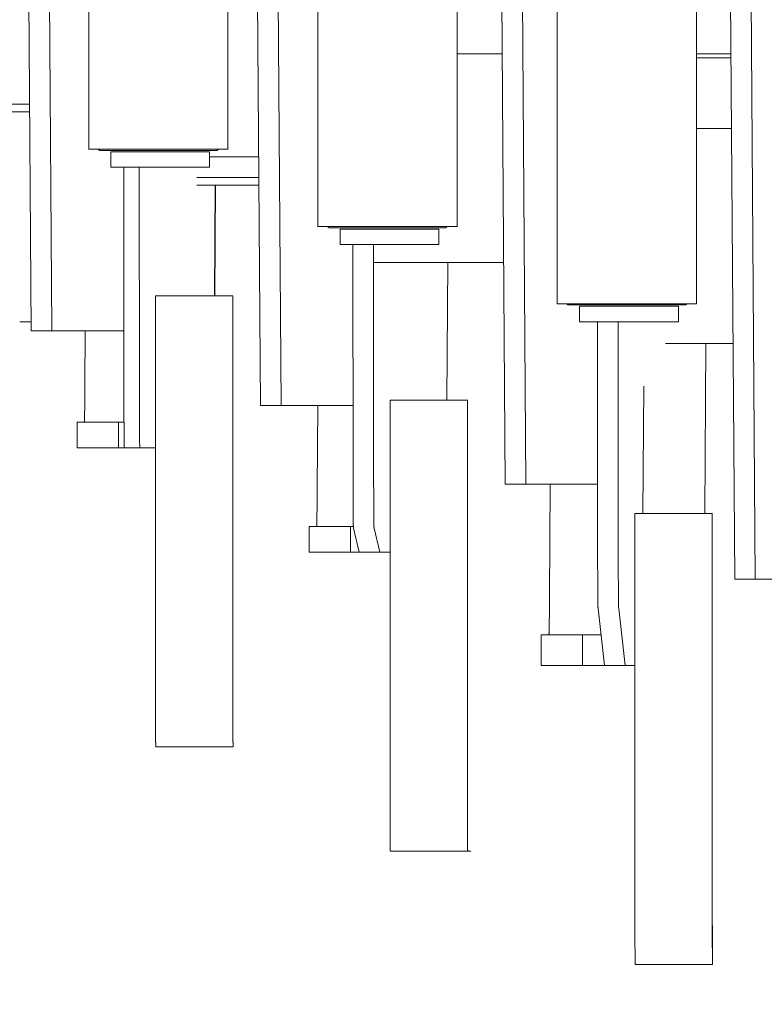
# Model space of a CAD drawing. Extents: x 0 to 59450, y 0 to 42050.
# Tile 98 of 256: x 24874 to 25162, y 7063 to 7445. Entities that reach past the tile are written whole.
import ezdxf

# ---------------------------------------------------------------- set-up
doc = ezdxf.new("R2010")
doc.units = 0
doc.header["$LTSCALE"] = 20
doc.header["$MEASUREMENT"] = 0
doc.layers.get('0').update_dxf_attribs({"linetype": 'CONTINUOUS'})
doc.layers.get('Defpoints').update_dxf_attribs({"linetype": 'CONTINUOUS'})
doc.dimstyles.new('DXF001', dxfattribs={"dimtxt": 3.1, "dimasz": 2, "dimexe": 2, "dimexo": 0.8, "dimgap": 0.09, "dimtad": 1, "dimdsep": 46, "dimtxsty": 'STANDARD', "dimcen": 0.09, "dimazin": 2, "dimtfac": 0.645161, "dimtdec": 4, "dimtmove": 0, "dimatfit": 3, "dimfxl": 1, "dimtvp": 0.66129, "dimtolj": 1, "dimtzin": 0, "dimarcsym": 0})

# ---------------------------------------------------------------- blocks, each defined once
blk = doc.blocks.new('_OPEN')
at = {"color": 0, "linetype": 'ByBlock', "lineweight": -2}
for p, q in [((-1, 0.166667), (0, 0)), ((0, 0), (-1, -0.166667)), ((0, 0), (-1, 0))]:
    blk.add_line(p, q, dxfattribs=at)
blk = doc.blocks.new('*D30')
at = {"color": 0, "linetype": 'Continuous', "lineweight": -2}
for p, q in [((29198.94, 9314.54), (23516.2, 9314.54)), ((23518.2, 9312.54), (23518.2, 6317.04)), ((29202.69, 6315.04), (23516.2, 6315.04))]:
    blk.add_line(p, q, dxfattribs=at)
at = {"layer": 'Defpoints', "color": 0, "linetype": 'Continuous'}
for p in [(29199.74, 9314.54), (23518.2, 6315.04), (29203.49, 6315.04)]:
    blk.add_point(p, dxfattribs=at)
at = {"color": 0, "linetype": 'Continuous', "lineweight": -2, "xscale": 2, "yscale": 2, "zscale": 2}
for p, rotation in [((23518.2, 9314.54), 90), ((23518.2, 6315.04), 270)]:
    blk.add_blockref('_OPEN', p, dxfattribs=dict(at, rotation=rotation))
at = {"color": 0, "linetype": 'Continuous', "lineweight": 13, "insert": (23468.11, 7988.69), "char_height": 100, "attachment_point": 5, "rotation": 90}
blk.add_mtext('\\A1;\\A1;3000', dxfattribs=at)

msp = doc.modelspace()

# ---------------------------------------------------------------- linework, layer by layer
at = {"color": 3, "linetype": 'Continuous', "lineweight": 13}
for p, q in [((24989.289, 8084.874), (24989.289, 7364.674)), ((25043.289, 7364.674), (25043.289, 8084.874)), ((25082.182, 8084.874), (25082.182, 7334.674)), ((25136.182, 7334.674), (25136.182, 8084.874)), ((24900.396, 8014.874), (24900.396, 7394.674)), ((24954.396, 7394.674), (24954.396, 8014.874)), ((24878.037, 7324.274), (24876.882, 7489.774)), ((24884.882, 7489.774), (24886.037, 7324.274)), ((24967, 7295.274), (24965.712, 7479.774)), ((24973.712, 7479.774), (24975, 7295.274)), ((25061.963, 7264.774), (25060.532, 7469.774)), ((25068.532, 7469.774), (25069.963, 7264.774)), ((25150.996, 7227.774), (25149.306, 7469.774)), ((25157.306, 7469.774), (25158.996, 7227.774)), ((25043.289, 7431.774), (25060.797, 7431.774)), ((25136.182, 7431.774), (25149.572, 7431.774)), ((25149.583, 7430.274), (25136.18, 7430.274)), ((24877.422, 7412.274), (24832.551, 7412.274)), ((24877.442, 7409.274), (24832.646, 7409.274)), ((25136.182, 7402.783), (25149.774, 7402.783)), ((24900.396, 7394.774), (24954.396, 7394.774)), ((24900.396, 7394.774), (24954.396, 7394.774)), ((24904.395, 7394.772), (24904.279, 7394.627)), ((24949.896, 7394.274), (24904.896, 7394.274)), ((24908.991, 7393.774), (24913.956, 7393.774)), ((24908.991, 7393.774), (24908.991, 7387.774)), ((24913.956, 7393.774), (24939.956, 7393.774)), ((24939.956, 7393.774), (24944.99, 7393.774)), ((24947.245, 7393.774), (24944.99, 7393.774)), ((24947.245, 7387.774), (24947.245, 7393.774)), ((24950.761, 7394.774), (24950.744, 7394.745)), ((24947.245, 7391.774), (24966.328, 7391.774)), ((24913.956, 7387.774), (24908.991, 7387.774)), ((24913.956, 7387.774), (24919.956, 7387.774)), ((24913.956, 7387.774), (24914.048, 7300.039)), ((24939.956, 7387.774), (24919.956, 7387.774)), ((24920.048, 7300.039), (24919.956, 7387.774)), ((24944.99, 7387.774), (24939.956, 7387.774)), ((24944.99, 7387.774), (24947.245, 7387.774)), ((24966.383, 7383.774), (24942.394, 7383.774)), ((24966.404, 7380.774), (24942.394, 7380.774)), ((24949.462, 7380.774), (24949.162, 7337.774)), ((24949.261, 7337.774), (24949.561, 7380.774)), ((24989.289, 7364.774), (25043.289, 7364.774)), ((24989.289, 7364.774), (25043.289, 7364.774)), ((24993.289, 7364.773), (24993.172, 7364.628)), ((25038.789, 7364.274), (24993.789, 7364.274)), ((24997.884, 7363.774), (25002.849, 7363.774)), ((24997.884, 7363.774), (24997.884, 7357.774)), ((25002.849, 7363.774), (25028.849, 7363.774)), ((25028.849, 7363.774), (25033.883, 7363.774)), ((25033.883, 7363.774), (25036.229, 7363.774)), ((25036.229, 7357.774), (25036.229, 7363.774)), ((25039.287, 7364.773), (25039.281, 7364.741)), ((25002.849, 7357.774), (24997.884, 7357.774)), ((25002.849, 7357.774), (25002.925, 7269.581)), ((25028.849, 7357.774), (25002.849, 7357.774)), ((25010.925, 7269.581), (25010.849, 7357.774)), ((25033.883, 7357.774), (25028.849, 7357.774)), ((25036.229, 7357.774), (25033.883, 7357.774)), ((25061.363, 7350.774), (25011.151, 7350.774)), ((25039.65, 7350.774), (25039.277, 7297.274)), ((25039.376, 7297.274), (25039.749, 7350.774)), ((24956.282, 7337.774), (24926.282, 7337.774)), ((24926.282, 7337.774), (24926.282, 7182.774)), ((24956.282, 7182.774), (24956.282, 7337.774)), ((24956.317, 7337.774), (24956.282, 7337.774)), ((24956.317, 7182.774), (24956.317, 7337.774)), ((25082.182, 7334.774), (25136.182, 7334.774)), ((25082.182, 7334.774), (25136.182, 7334.774)), ((25086.182, 7334.775), (25086.062, 7334.632)), ((25131.682, 7334.274), (25086.682, 7334.274)), ((25090.777, 7333.774), (25090.777, 7327.774)), ((25090.777, 7333.774), (25095.742, 7333.774)), ((25095.742, 7333.774), (25121.742, 7333.774)), ((25121.742, 7333.774), (25126.776, 7333.774)), ((25126.776, 7333.774), (25129.192, 7333.774)), ((25129.192, 7327.774), (25129.192, 7333.774)), ((25132.547, 7334.774), (25132.53, 7334.745)), ((24878.013, 7327.774), (24873.623, 7327.774)), ((24878.037, 7324.274), (24886.037, 7324.274)), ((24886.037, 7324.274), (24914.023, 7324.274)), ((24898.923, 7303.418), (24899.069, 7324.274)), ((25095.742, 7327.774), (25090.777, 7327.774)), ((25121.742, 7327.774), (25095.742, 7327.774)), ((25097.819, 7238.396), (25097.742, 7327.774)), ((25105.742, 7327.774), (25105.819, 7238.396)), ((25126.776, 7327.774), (25121.742, 7327.774)), ((25129.192, 7327.774), (25126.776, 7327.774)), ((25150.357, 7319.274), (25124.181, 7319.274)), ((25139.843, 7319.274), (25139.382, 7253.274)), ((24898.897, 7299.97), (24898.909, 7301.446)), ((24898.909, 7301.446), (24898.924, 7303.417)), ((25115.383, 7253.274), (25115.728, 7302.775)), ((24898.867, 7296.89), (24898.875, 7297.65)), ((24898.875, 7297.65), (24898.882, 7298.38)), ((24898.882, 7298.38), (24898.889, 7299.053)), ((24898.889, 7299.053), (24898.897, 7299.97)), ((24914.049, 7300.04), (24914.05, 7298.964)), ((24914.05, 7298.964), (24914.052, 7297.883)), ((24914.052, 7297.883), (24914.054, 7296.797)), ((24920.053, 7297.534), (24920.049, 7300.04)), ((24920.056, 7295.621), (24920.053, 7297.534)), ((24898.827, 7293.659), (24898.835, 7294.245)), ((24898.835, 7294.245), (24898.844, 7294.865)), ((24898.844, 7294.865), (24898.852, 7295.51)), ((24898.852, 7295.51), (24898.859, 7296.179)), ((24898.859, 7296.179), (24898.867, 7296.89)), ((24914.054, 7296.797), (24914.056, 7295.71)), ((24914.056, 7295.71), (24914.059, 7294.626)), ((24914.059, 7294.626), (24914.062, 7293.55)), ((24920.059, 7294.378), (24920.056, 7295.621)), ((24920.062, 7293.417), (24920.059, 7294.378)), ((24967, 7295.274), (24975, 7295.274)), ((24975, 7295.274), (25002.903, 7295.274)), ((24989.038, 7262.918), (24989.264, 7295.274)), ((25047.279, 7297.274), (25017.28, 7297.274)), ((25017.28, 7297.274), (25017.28, 7142.274)), ((25047.279, 7142.274), (25047.279, 7297.274)), ((25047.314, 7297.274), (25047.279, 7297.274)), ((25047.314, 7142.274), (25047.314, 7297.274)), ((24914.062, 7293.55), (24914.066, 7292.484)), ((24914.066, 7292.484), (24914.069, 7291.433)), ((24914.069, 7291.433), (24914.074, 7290.401)), ((24914.074, 7290.401), (24914.078, 7289.393)), ((24920.066, 7292.365), (24920.062, 7293.417)), ((24920.07, 7291.261), (24920.066, 7292.365)), ((24920.075, 7290.203), (24920.07, 7291.261)), ((24920.079, 7289.188), (24920.075, 7290.203)), ((24895.957, 7278.774), (24895.957, 7288.774)), ((24895.957, 7288.774), (24911.984, 7288.774)), ((24898.675, 7288.775), (24898.684, 7288.791)), ((24911.984, 7288.774), (24911.984, 7278.774)), ((24914.085, 7288.774), (24911.984, 7288.774)), ((24914.078, 7289.393), (24914.083, 7288.413)), ((24914.083, 7288.413), (24914.089, 7287.464)), ((24914.089, 7287.464), (24914.094, 7286.551)), ((24914.094, 7286.551), (24914.1, 7285.677)), ((24920.085, 7288.197), (24920.079, 7289.188)), ((24920.09, 7287.234), (24920.085, 7288.197)), ((24920.096, 7286.312), (24920.09, 7287.234)), ((24920.102, 7285.432), (24920.096, 7286.312)), ((24914.1, 7285.677), (24914.107, 7284.847)), ((24914.107, 7284.847), (24914.113, 7284.061)), ((24914.113, 7284.061), (24914.12, 7283.326)), ((24914.12, 7283.326), (24914.127, 7282.64)), ((24914.127, 7282.64), (24914.134, 7282.009)), ((24920.109, 7284.598), (24920.102, 7285.432)), ((24920.116, 7283.812), (24920.109, 7284.598)), ((24911.984, 7278.774), (24895.957, 7278.774)), ((24911.984, 7278.774), (24914.219, 7278.774)), ((24914.221, 7278.764), (24920.221, 7278.764)), ((24920.218, 7278.767), (24920.21, 7278.813)), ((24920.226, 7278.773), (24920.218, 7278.767)), ((24923.119, 7278.774), (24920.226, 7278.774)), ((24923.119, 7278.774), (24926.283, 7278.774)), ((25002.924, 7269.58), (25002.925, 7268.496)), ((25002.925, 7268.496), (25002.926, 7267.406)), ((25002.926, 7267.406), (25002.928, 7266.309)), ((25010.928, 7267.103), (25010.924, 7269.58)), ((25010.931, 7265.211), (25010.928, 7267.103)), ((25002.928, 7266.309), (25002.93, 7265.211)), ((25002.93, 7265.211), (25002.933, 7264.114)), ((25002.933, 7264.114), (25002.936, 7263.024)), ((25010.934, 7263.979), (25010.931, 7265.211)), ((25010.937, 7263.024), (25010.934, 7263.979)), ((25061.963, 7264.774), (25069.963, 7264.774)), ((25069.963, 7264.774), (25097.796, 7264.774)), ((25079.464, 7264.774), (25079.158, 7220.918)), ((24989.003, 7258.553), (24989.01, 7259.469)), ((24989.01, 7259.469), (24989.022, 7260.945)), ((24989.022, 7260.945), (24989.037, 7262.917)), ((25002.936, 7263.024), (25002.94, 7261.943)), ((25002.94, 7261.943), (25002.943, 7260.877)), ((25002.943, 7260.877), (25002.948, 7259.829)), ((25002.948, 7259.829), (25002.952, 7258.803)), ((25010.94, 7261.978), (25010.937, 7263.024)), ((25010.944, 7260.877), (25010.94, 7261.978)), ((25010.948, 7259.82), (25010.944, 7260.877)), ((25010.953, 7258.803), (25010.948, 7259.82)), ((24988.966, 7255.01), (24988.973, 7255.679)), ((24988.973, 7255.679), (24988.981, 7256.39)), ((24988.981, 7256.39), (24988.989, 7257.15)), ((24988.989, 7257.15), (24988.996, 7257.879)), ((24988.996, 7257.879), (24989.003, 7258.553)), ((25002.952, 7258.803), (25002.957, 7257.804)), ((25002.957, 7257.804), (25002.963, 7256.836)), ((25002.963, 7256.836), (25002.968, 7255.903)), ((25002.968, 7255.903), (25002.974, 7255.007)), ((25010.958, 7257.807), (25010.953, 7258.803)), ((25010.963, 7256.836), (25010.958, 7257.807)), ((25010.969, 7255.902), (25010.963, 7256.836)), ((25010.975, 7255.007), (25010.969, 7255.902)), ((24988.941, 7253.158), (24988.95, 7253.745)), ((24988.95, 7253.745), (24988.958, 7254.364)), ((24988.958, 7254.364), (24988.966, 7255.01)), ((25002.974, 7255.007), (25002.981, 7254.154)), ((25002.981, 7254.154), (25002.987, 7253.345)), ((25002.987, 7253.345), (25002.994, 7252.586)), ((25002.994, 7252.586), (25003.001, 7251.875)), ((25003.001, 7251.875), (25003.008, 7251.218)), ((25010.981, 7254.154), (25010.975, 7255.007)), ((25010.988, 7253.345), (25010.981, 7254.154)), ((25010.994, 7252.586), (25010.988, 7253.345)), ((25142.277, 7253.274), (25112.278, 7253.274)), ((25112.278, 7253.274), (25112.278, 7098.274)), ((25142.277, 7098.274), (25142.277, 7253.274)), ((25142.312, 7253.274), (25142.277, 7253.274)), ((25142.312, 7098.274), (25142.312, 7253.274)), ((24985.955, 7238.274), (24985.955, 7248.274)), ((24985.955, 7248.274), (25001.981, 7248.274)), ((24988.792, 7248.274), (24988.801, 7248.29)), ((25001.981, 7248.274), (25001.981, 7238.274)), ((25003.072, 7248.274), (25001.981, 7248.274)), ((25003.093, 7247.651), (25005.349, 7238.274)), ((25011.095, 7247.65), (25011.087, 7247.705)), ((25013.348, 7238.274), (25011.093, 7247.651)), ((25001.981, 7238.274), (24985.955, 7238.274)), ((25001.981, 7238.274), (25005.347, 7238.274)), ((25013.348, 7238.274), (25005.349, 7238.274)), ((25014.116, 7238.274), (25013.348, 7238.274)), ((25014.118, 7238.274), (25017.279, 7238.274)), ((25097.822, 7235.968), (25097.819, 7238.396)), ((25105.82, 7238.396), (25105.821, 7237.333)), ((25105.821, 7237.333), (25105.822, 7236.264)), ((25097.825, 7234.113), (25097.822, 7235.968)), ((25097.828, 7232.906), (25097.825, 7234.113)), ((25097.831, 7231.97), (25097.828, 7232.906)), ((25105.822, 7236.264), (25105.824, 7235.189)), ((25105.824, 7235.189), (25105.826, 7234.113)), ((25105.826, 7234.113), (25105.828, 7233.038)), ((25105.828, 7233.038), (25105.831, 7231.97)), ((25097.834, 7230.944), (25097.831, 7231.97)), ((25097.838, 7229.865), (25097.834, 7230.944)), ((25097.842, 7228.828), (25097.838, 7229.865)), ((25097.846, 7227.829), (25097.842, 7228.828)), ((25105.831, 7231.97), (25105.834, 7230.911)), ((25105.834, 7230.911), (25105.838, 7229.865)), ((25105.838, 7229.865), (25105.842, 7228.836)), ((25105.842, 7228.836), (25105.846, 7227.829)), ((25097.851, 7226.849), (25097.846, 7227.829)), ((25097.856, 7225.892), (25097.851, 7226.849)), ((25097.861, 7224.971), (25097.856, 7225.892)), ((25097.867, 7224.086), (25097.861, 7224.971)), ((25105.846, 7227.829), (25105.851, 7226.846)), ((25105.851, 7226.846), (25105.855, 7225.892)), ((25105.855, 7225.892), (25105.861, 7224.972)), ((25105.861, 7224.972), (25105.866, 7224.086)), ((25150.996, 7227.774), (25158.996, 7227.774)), ((25158.996, 7227.774), (25186.758, 7227.774)), ((25097.873, 7223.24), (25097.867, 7224.086)), ((25097.879, 7222.436), (25097.873, 7223.24)), ((25097.886, 7221.677), (25097.879, 7222.436)), ((25097.892, 7220.965), (25097.886, 7221.677)), ((25105.866, 7224.086), (25105.872, 7223.24)), ((25105.872, 7223.24), (25105.878, 7222.436)), ((25105.878, 7222.436), (25105.885, 7221.677)), ((25105.885, 7221.677), (25105.891, 7220.965)), ((25079.13, 7217.471), (25079.123, 7216.664)), ((25079.137, 7218.301), (25079.13, 7217.471)), ((25079.144, 7219.153), (25079.137, 7218.301)), ((25079.15, 7220.026), (25079.144, 7219.153)), ((25079.157, 7220.919), (25079.15, 7220.026)), ((25105.891, 7220.965), (25105.898, 7220.303)), ((25105.898, 7220.303), (25105.905, 7219.692)), ((25105.905, 7219.692), (25105.912, 7219.134)), ((25105.935, 7217.778), (25105.941, 7217.449)), ((25079.093, 7213.687), (25079.085, 7213.01)), ((25079.101, 7214.391), (25079.093, 7213.687)), ((25079.108, 7215.123), (25079.101, 7214.391)), ((25079.116, 7215.88), (25079.108, 7215.123)), ((25079.123, 7216.664), (25079.116, 7215.88)), ((25097.982, 7216.491), (25097.975, 7216.58)), ((25100.486, 7194.274), (25097.981, 7216.489)), ((25105.981, 7216.489), (25108.486, 7194.274)), ((25079.053, 7210.603), (25079.044, 7210.08)), ((25079.061, 7211.159), (25079.053, 7210.603)), ((25079.069, 7211.746), (25079.061, 7211.159)), ((25079.077, 7212.363), (25079.069, 7211.746)), ((25079.085, 7213.01), (25079.077, 7212.363)), ((25075.953, 7206.274), (25091.979, 7206.274)), ((25075.953, 7194.274), (25075.953, 7206.274)), ((25091.979, 7206.274), (25091.979, 7194.274)), ((25099.134, 7206.274), (25091.979, 7206.274)), ((25091.979, 7194.274), (25075.953, 7194.274)), ((25091.979, 7194.274), (25100.487, 7194.274)), ((25100.486, 7194.274), (25108.486, 7194.274)), ((25108.486, 7194.274), (25109.114, 7194.274)), ((25109.114, 7194.274), (25112.277, 7194.274)), ((24926.284, 7180.576), (24926.283, 7182.774)), ((24926.285, 7178.887), (24926.284, 7180.576)), ((24956.281, 7182.774), (24956.281, 7181.821)), ((24956.281, 7181.821), (24956.282, 7180.855)), ((24956.282, 7180.855), (24956.283, 7179.876)), ((24956.283, 7179.876), (24956.284, 7178.887)), ((24926.287, 7177.774), (24926.285, 7178.887)), ((24926.289, 7176.897), (24926.287, 7177.774)), ((24926.291, 7175.936), (24926.289, 7176.897)), ((24926.294, 7174.921), (24926.291, 7175.936)), ((24956.284, 7178.887), (24956.286, 7177.893)), ((24956.286, 7177.893), (24956.288, 7176.897)), ((24956.288, 7176.897), (24956.29, 7175.905)), ((24956.29, 7175.905), (24956.293, 7174.921)), ((24926.297, 7173.941), (24926.294, 7174.921)), ((24926.3, 7172.993), (24926.297, 7173.941)), ((24926.304, 7172.061), (24926.3, 7172.993)), ((24926.308, 7171.151), (24926.304, 7172.061)), ((24956.293, 7174.921), (24956.296, 7173.948)), ((24956.296, 7173.948), (24956.3, 7172.993)), ((24956.3, 7172.993), (24956.303, 7172.059)), ((24956.303, 7172.059), (24956.308, 7171.151)), ((24926.313, 7170.275), (24926.308, 7171.151)), ((24926.318, 7169.433), (24926.313, 7170.275)), ((24926.323, 7168.632), (24926.318, 7169.433)), ((24926.329, 7167.873), (24926.323, 7168.632)), ((24926.334, 7167.161), (24926.329, 7167.873)), ((24956.308, 7171.151), (24956.313, 7170.275)), ((24956.313, 7170.275), (24956.318, 7169.433)), ((24956.318, 7169.433), (24956.323, 7168.632)), ((24956.323, 7168.632), (24956.329, 7167.873)), ((24956.329, 7167.873), (24956.335, 7167.161)), ((24956.335, 7167.161), (24956.341, 7166.497)), ((24956.341, 7166.497), (24956.347, 7165.886)), ((24926.421, 7162.774), (24926.414, 7162.796)), ((24956.421, 7162.774), (24926.422, 7162.774)), ((25017.28, 7140.075), (25017.279, 7142.273)), ((25047.281, 7142.273), (25047.281, 7141.32)), ((25047.281, 7141.32), (25047.282, 7140.354)), ((25017.282, 7138.386), (25017.28, 7140.075)), ((25017.284, 7137.273), (25017.282, 7138.386)), ((25017.285, 7136.397), (25017.284, 7137.273)), ((25047.282, 7140.354), (25047.282, 7139.375)), ((25047.282, 7139.375), (25047.283, 7138.386)), ((25047.283, 7138.386), (25047.285, 7137.392)), ((25047.285, 7137.392), (25047.287, 7136.397)), ((25017.288, 7135.435), (25017.285, 7136.397)), ((25017.291, 7134.42), (25017.288, 7135.435)), ((25017.294, 7133.44), (25017.291, 7134.42)), ((25017.298, 7132.492), (25017.294, 7133.44)), ((25047.287, 7136.397), (25047.289, 7135.405)), ((25047.289, 7135.405), (25047.292, 7134.42)), ((25047.292, 7134.42), (25047.295, 7133.448)), ((25047.295, 7133.448), (25047.298, 7132.492)), ((25017.301, 7131.561), (25017.298, 7132.492)), ((25017.306, 7130.651), (25017.301, 7131.561)), ((25017.311, 7129.774), (25017.306, 7130.651)), ((25017.316, 7128.933), (25017.311, 7129.774)), ((25047.298, 7132.492), (25047.302, 7131.559)), ((25047.302, 7131.559), (25047.306, 7130.651)), ((25047.306, 7130.651), (25047.311, 7129.775)), ((25047.311, 7129.775), (25047.316, 7128.933)), ((25017.321, 7128.132), (25017.316, 7128.933)), ((25017.327, 7127.372), (25017.321, 7128.132)), ((25017.333, 7126.66), (25017.327, 7127.372)), ((25047.316, 7128.933), (25047.321, 7128.131)), ((25047.321, 7128.131), (25047.326, 7127.372)), ((25047.326, 7127.372), (25047.332, 7126.66)), ((25047.332, 7126.66), (25047.338, 7125.997)), ((25047.338, 7125.997), (25047.345, 7125.386)), ((25017.421, 7122.273), (25017.414, 7122.295)), ((25047.419, 7122.274), (25017.42, 7122.274)), ((25048.599, 7122.274), (25047.419, 7122.274)), ((25112.279, 7096.076), (25112.277, 7098.274)), ((25112.28, 7094.387), (25112.279, 7096.076)), ((25142.276, 7098.274), (25142.276, 7097.321)), ((25142.276, 7097.321), (25142.277, 7096.355)), ((25142.277, 7096.355), (25142.278, 7095.376)), ((25142.278, 7095.376), (25142.279, 7094.387)), ((25142.311, 7098.274), (25142.312, 7097.559)), ((25142.312, 7097.559), (25142.312, 7096.835)), ((25142.312, 7096.835), (25142.313, 7096.1)), ((25142.313, 7096.1), (25142.314, 7095.359)), ((25142.314, 7095.359), (25142.315, 7094.613)), ((25112.282, 7093.274), (25112.28, 7094.387)), ((25112.284, 7092.398), (25112.282, 7093.274)), ((25112.286, 7091.436), (25112.284, 7092.398)), ((25112.289, 7090.421), (25112.286, 7091.436)), ((25142.279, 7094.387), (25142.281, 7093.393)), ((25142.281, 7093.393), (25142.283, 7092.398)), ((25142.283, 7092.398), (25142.285, 7091.406)), ((25142.285, 7091.406), (25142.288, 7090.421)), ((25142.315, 7094.613), (25142.316, 7093.867)), ((25142.316, 7093.867), (25142.318, 7093.123)), ((25142.318, 7093.123), (25142.32, 7092.384)), ((25142.32, 7092.384), (25142.323, 7091.655)), ((25142.323, 7091.655), (25142.325, 7090.938)), ((25112.292, 7089.441), (25112.289, 7090.421)), ((25112.296, 7088.493), (25112.292, 7089.441)), ((25112.3, 7087.561), (25112.296, 7088.493)), ((25112.304, 7086.652), (25112.3, 7087.561)), ((25142.288, 7090.421), (25142.291, 7089.449)), ((25142.291, 7089.449), (25142.295, 7088.493)), ((25142.295, 7088.493), (25142.299, 7087.559)), ((25142.299, 7087.559), (25142.303, 7086.652)), ((25142.325, 7090.938), (25142.328, 7090.238)), ((25142.328, 7090.238), (25142.332, 7089.557)), ((25142.332, 7089.557), (25142.335, 7088.9)), ((25142.335, 7088.9), (25142.339, 7088.268)), ((25142.339, 7088.268), (25142.343, 7087.667)), ((25142.343, 7087.667), (25142.347, 7087.098)), ((25112.309, 7085.775), (25112.304, 7086.652)), ((25112.314, 7084.934), (25112.309, 7085.775)), ((25112.319, 7084.132), (25112.314, 7084.934)), ((25112.325, 7083.373), (25112.319, 7084.132)), ((25142.303, 7086.652), (25142.308, 7085.775)), ((25142.308, 7085.775), (25142.313, 7084.934)), ((25142.313, 7084.934), (25142.318, 7084.132)), ((25142.318, 7084.132), (25142.324, 7083.373)), ((25142.347, 7087.098), (25142.352, 7086.564)), ((25142.352, 7086.564), (25142.356, 7086.066)), ((25142.356, 7086.066), (25142.361, 7085.608)), ((25112.331, 7082.661), (25112.325, 7083.373)), ((25142.324, 7083.373), (25142.33, 7082.661)), ((25142.33, 7082.661), (25142.336, 7081.997)), ((25142.336, 7081.997), (25142.342, 7081.386)), ((25112.419, 7078.274), (25112.413, 7078.296)), ((25142.417, 7078.274), (25112.418, 7078.274))]:
    msp.add_line(p, q, dxfattribs=at)
for centre, radius, start, end in [((24906.384, 7393.152), 2.57, 144.98408, 147.38817), ((24904.38, 7394.536), 0.161, 179.52633, 189.05091), ((24904.236, 7394.519), 0.0167, 208.27341, 328.96112), ((24904.346, 7394.67), 0.186, 239.10756, 245.70646), ((24904.255, 7394.476), 0.0281, 17.34728, 60.52604), ((24903.844, 7393.976), 0.671, 47.55952, 49.27305), ((24904.353, 7394.54), 0.0897, 231.02896, 244.64038), ((24904.68, 7394.977), 0.634, 234.85476, 236.71384), ((24903.996, 7393.938), 0.611, 54.68029, 56.6122), ((24905.005, 7395.424), 1.186, 236.41503, 237.39519), ((24904.687, 7394.92), 0.59, 237.05828, 239.00369), ((24904.881, 7395.268), 0.989, 239.71653, 240.91719), ((24905.004, 7395.479), 1.232, 240.68712, 241.64243), ((24904.906, 7395.296), 1.025, 241.60686, 242.74494), ((24904.882, 7395.242), 0.966, 242.53179, 243.72858), ((24904.9, 7395.272), 1, 243.60549, 244.75086), ((24904.906, 7395.278), 1.009, 244.57662, 245.70365), ((24904.901, 7395.264), 0.994, 245.65685, 246.79083), ((24904.9, 7395.306), 1.032, 247.76134, 248.89604), ((24904.9, 7395.255), 0.985, 247.80016, 248.92669), ((24904.901, 7395.303), 1.03, 249.85404, 250.97591), ((24904.9, 7395.25), 0.98, 249.98182, 251.09816), ((24904.9, 7395.298), 1.025, 251.99999, 253.11348), ((24904.899, 7395.244), 0.974, 252.22217, 253.33096), ((24904.9, 7395.296), 1.024, 254.1427, 255.24503), ((24904.901, 7395.303), 1.03, 255.27699, 256.36688), ((24904.899, 7395.242), 0.971, 255.59671, 256.69059), ((24904.895, 7395.279), 1.006, 257.41378, 258.5203), ((24904.9, 7395.251), 0.98, 257.90842, 258.98243), ((24904.911, 7395.373), 1.102, 259.64566, 260.64818), ((24904.896, 7395.229), 0.958, 260.116, 261.20721), ((24904.876, 7395.134), 0.861, 261.59916, 262.87589), ((24904.908, 7395.328), 1.056, 262.44583, 263.42952), ((24905.073, 7396.711), 2.45, 263.28681, 263.66348), ((24904.881, 7395.173), 0.9, 264.99961, 266.34069), ((24904.877, 7395.053), 0.78, 266.10888, 268.38757), ((24904.943, 7396.29), 2.019, 267.48476, 268.62063), ((24949.813, 7396.298), 2.028, 272.3279, 274.47927), ((24949.933, 7395.063), 0.788, 272.72833, 277.0368), ((24949.924, 7395.143), 0.868, 276.9835, 279.51727), ((24949.574, 7396.68), 2.444, 281.66471, 282.3839), ((24949.875, 7395.314), 1.045, 282.30333, 284.16223), ((24949.934, 7395.138), 0.86, 283.26282, 285.67083), ((24949.896, 7395.264), 0.991, 285.78067, 287.83414), ((24949.869, 7395.361), 1.092, 287.65516, 289.53799), ((24949.889, 7395.279), 1.008, 290.02917, 292.03887), ((24949.898, 7395.239), 0.968, 292.4011, 294.46634), ((24949.89, 7395.297), 1.023, 293.54322, 295.57471), ((24949.887, 7395.29), 1.019, 295.85656, 297.87357), ((24949.889, 7395.274), 1.004, 298.2489, 300.27689), ((24949.89, 7395.29), 1.018, 299.74374, 301.7752), ((24949.888, 7395.256), 0.989, 302.95925, 304.98439), ((24949.888, 7395.306), 1.031, 303.38769, 305.40859), ((24949.887, 7395.272), 1.004, 306.56285, 308.57829), ((24949.887, 7395.267), 1.001, 308.74991, 310.76097), ((24949.885, 7395.294), 1.022, 309.86491, 311.86683), ((24949.886, 7395.292), 1.02, 311.91371, 313.9083), ((24949.883, 7395.264), 1.002, 315.14423, 317.1253), ((24949.884, 7395.291), 1.02, 315.93838, 317.91296), ((24949.884, 7395.291), 1.02, 317.89023, 319.85507), ((24949.882, 7395.265), 1.005, 321.07907, 323.02676), ((24949.872, 7395.304), 1.037, 321.66724, 323.57932), ((24949.884, 7395.268), 1.006, 324.82984, 326.75558), ((24949.91, 7395.283), 0.993, 325.18532, 327.15517), ((24995.298, 7363.145), 2.592, 145.11449, 147.50538), ((24993.274, 7364.536), 0.162, 179.53814, 189.01355), ((24993.129, 7364.519), 0.0167, 208.27422, 329.23677), ((24993.238, 7364.67), 0.186, 239.129, 245.7324), ((24993.148, 7364.476), 0.028, 17.20705, 60.5967), ((24992.741, 7363.98), 0.665, 47.53109, 49.25876), ((24993.246, 7364.54), 0.0892, 231.0127, 244.70227), ((24993.571, 7364.975), 0.631, 234.8736, 236.74111), ((24992.892, 7363.942), 0.606, 54.69623, 56.64221), ((24993.896, 7365.421), 1.182, 236.41329, 237.39693), ((24993.578, 7364.918), 0.587, 237.10196, 239.05708), ((24993.772, 7365.265), 0.984, 239.7379, 240.94388), ((24993.893, 7365.415), 1.175, 239.33102, 240.29031), ((24993.795, 7365.292), 1.02, 241.62911, 242.7725), ((24993.771, 7365.238), 0.961, 242.6049, 243.80755), ((24993.789, 7365.268), 0.995, 243.62844, 244.77951), ((24993.795, 7365.324), 1.049, 245.81056, 246.94334), ((24993.79, 7365.26), 0.988, 245.7339, 246.87383), ((24993.789, 7365.251), 0.98, 246.75551, 247.89631), ((24993.789, 7365.301), 1.026, 248.91728, 250.04997), ((24993.79, 7365.247), 0.976, 248.93572, 250.06385), ((24993.789, 7365.296), 1.022, 251.03991, 252.16258), ((24993.789, 7365.241), 0.97, 251.17716, 252.29706), ((24993.787, 7365.291), 1.017, 253.2146, 254.32985), ((24993.789, 7365.291), 1.017, 254.25172, 255.36056), ((24993.79, 7365.245), 0.973, 254.60957, 255.70597), ((24993.788, 7365.289), 1.015, 256.43973, 257.5402), ((24993.784, 7365.274), 0.999, 257.55473, 258.66795), ((24993.79, 7365.246), 0.974, 258.02741, 259.10797), ((24993.8, 7365.311), 1.039, 259.26086, 260.26953), ((24993.785, 7365.277), 1.003, 260.77288, 261.87078), ((24993.766, 7365.13), 0.855, 261.74332, 263.02789), ((24993.797, 7365.322), 1.05, 262.5996, 263.58935), ((24993.957, 7366.697), 2.434, 263.46244, 263.84145), ((24993.771, 7365.126), 0.852, 264.95074, 266.30005), ((24993.766, 7365.05), 0.776, 266.28636, 268.57894), ((24993.829, 7366.279), 2.007, 267.66733, 268.81009), ((25038.738, 7365.348), 1.076, 272.60054, 275.42932), ((25038.819, 7364.666), 0.39, 273.06674, 278.97811), ((25038.819, 7364.676), 0.4, 278.80327, 282.44711), ((25038.623, 7365.353), 1.103, 284.78448, 285.86146), ((25038.796, 7364.731), 0.458, 286.34138, 289.09845), ((25038.833, 7364.651), 0.37, 287.83006, 291.44459), ((25038.814, 7364.713), 0.435, 290.66068, 293.79274), ((25038.8, 7364.715), 0.443, 295.34504, 298.24251), ((25038.811, 7364.7), 0.425, 297.91657, 301.01633), ((25038.815, 7364.703), 0.425, 300.31489, 303.48964), ((25038.808, 7364.705), 0.431, 304.17828, 307.28976), ((25038.8, 7364.726), 0.452, 306.44495, 309.501), ((25038.794, 7364.725), 0.455, 310.22266, 313.25744), ((25038.783, 7364.729), 0.465, 313.89456, 316.8754), ((25038.768, 7364.754), 0.493, 315.9157, 318.83065), ((25038.751, 7364.762), 0.512, 319.4151, 322.24798), ((25038.73, 7364.792), 0.547, 321.1335, 323.88877), ((25038.705, 7364.782), 0.562, 326.22123, 328.88354), ((25038.676, 7364.815), 0.604, 327.63739, 330.21048), ((25038.642, 7364.828), 0.64, 330.68589, 333.15938), ((25038.604, 7364.841), 0.679, 333.63459, 336.01505), ((25038.562, 7364.879), 0.734, 334.6182, 336.8995), ((25038.515, 7364.867), 0.772, 339.10126, 341.29076), ((25038.463, 7364.907), 0.835, 339.82371, 341.91697), ((25038.407, 7364.92), 0.892, 342.25007, 344.25656), ((25038.346, 7364.932), 0.954, 344.53075, 346.44795), ((25038.276, 7364.944), 1.025, 346.71416, 348.5402), ((25086.178, 7334.532), 0.181, 176.1769, 183.8231), ((25088.64, 7332.645), 3.255, 142.39058, 144.30742), ((25086.009, 7334.527), 0.0138, 209.40413, 339.1058), ((25086.097, 7334.66), 0.157, 241.50215, 247.97494), ((25086.029, 7334.499), 0.0185, 6.32502, 59.55727), ((25085.805, 7334.23), 0.363, 45.65394, 48.24491), ((25086.098, 7334.533), 0.0583, 227.99747, 244.58463), ((25086.386, 7334.916), 0.537, 234.29036, 236.11104), ((25085.901, 7334.214), 0.317, 51.20283, 54.16007), ((25086.869, 7335.497), 1.291, 233.42688, 234.14191), ((25086.392, 7334.861), 0.496, 235.75002, 237.6859), ((25086.649, 7335.241), 0.954, 236.85261, 237.85086), ((25086.875, 7335.509), 1.303, 235.68133, 236.37085), ((25086.689, 7335.288), 1.017, 238.24465, 239.1681), ((25086.648, 7335.214), 0.931, 238.98986, 239.98967), ((25086.678, 7335.32), 1.039, 241.45856, 242.39647), ((25086.689, 7335.27), 1, 240.54264, 241.45941), ((25086.68, 7335.251), 0.979, 241.3568, 242.28602), ((25086.678, 7335.302), 1.024, 243.7068, 244.63923), ((25086.68, 7335.24), 0.968, 243.00482, 243.93058), ((25086.68, 7335.298), 1.021, 245.34273, 246.26533), ((25086.68, 7335.294), 1.017, 246.14327, 247.06367), ((25086.679, 7335.227), 0.956, 245.55163, 246.47025), ((25086.679, 7335.287), 1.011, 247.83997, 248.75492), ((25086.68, 7335.283), 1.008, 248.67018, 249.58279), ((25086.68, 7335.281), 1.006, 249.54399, 250.453), ((25086.68, 7335.279), 1.004, 250.39289, 251.29947), ((25086.68, 7335.278), 1.003, 251.25137, 252.15398), ((25086.679, 7335.212), 0.94, 250.99233, 251.8924), ((25086.679, 7335.275), 1.001, 253.02812, 253.92414), ((25086.679, 7335.274), 0.999, 253.91119, 254.80432), ((25086.679, 7335.275), 1, 254.83859, 255.72694), ((25086.679, 7335.274), 0.999, 255.70064, 256.58666), ((25086.678, 7335.274), 0.999, 256.60583, 257.48865), ((25086.68, 7335.276), 1.001, 257.44544, 258.32331), ((25086.68, 7335.284), 1.009, 258.4029, 259.27121), ((25086.679, 7335.277), 1.002, 259.24912, 260.12102), ((25086.676, 7335.262), 0.987, 260.13339, 261.01631), ((25086.681, 7335.289), 1.014, 261.00346, 261.86031), ((25086.688, 7335.287), 1.014, 261.43001, 262.22958), ((25086.677, 7335.267), 0.992, 262.72113, 263.59332), ((25086.661, 7335.12), 0.844, 263.51302, 264.53658), ((25086.685, 7335.372), 1.097, 264.53991, 265.32614), ((25086.815, 7336.606), 2.338, 264.61488, 264.91016), ((25086.665, 7335.18), 0.905, 266.36317, 267.44145), ((25086.662, 7335.025), 0.75, 267.1492, 268.9848), ((25086.708, 7336.35), 2.075, 268.36388, 269.27517), ((25131.61, 7336.29), 2.017, 272.04417, 274.20692), ((25131.724, 7335.061), 0.783, 272.45702, 276.78731), ((25131.716, 7335.141), 0.863, 276.72572, 279.27265), ((25131.375, 7336.666), 2.425, 281.42457, 282.14861), ((25131.668, 7335.31), 1.038, 282.0676, 283.93685), ((25131.725, 7335.135), 0.855, 283.05662, 285.47761), ((25131.689, 7335.26), 0.984, 285.55851, 287.62341), ((25131.661, 7335.326), 1.056, 287.98675, 289.8803), ((25131.68, 7335.275), 1.001, 289.85692, 291.87799), ((25131.69, 7335.263), 0.986, 291.59621, 293.67311), ((25131.682, 7335.264), 0.991, 294.04926, 296.0923), ((25131.679, 7335.286), 1.012, 295.72242, 297.75094), ((25131.68, 7335.27), 0.997, 298.11637, 300.15591), ((25131.681, 7335.286), 1.011, 299.62866, 301.67166), ((25131.679, 7335.28), 1.006, 301.95182, 303.98844), ((25131.68, 7335.273), 1.001, 304.18746, 306.21979), ((25131.678, 7335.268), 0.998, 306.47998, 308.50674), ((25131.679, 7335.292), 1.016, 307.63617, 309.65848), ((25131.677, 7335.29), 1.015, 309.78647, 311.79948), ((25131.677, 7335.26), 0.992, 312.97086, 314.97642), ((25131.675, 7335.289), 1.015, 313.91227, 315.90409), ((25131.677, 7335.288), 1.013, 315.87733, 317.86255), ((25131.676, 7335.259), 0.994, 319.08908, 321.06438), ((25131.674, 7335.291), 1.017, 319.73281, 321.6907), ((25131.664, 7335.271), 1.013, 322.96216, 324.88387), ((25131.676, 7335.295), 1.016, 323.39752, 325.3331), ((25131.702, 7335.251), 0.971, 326.56088, 328.54128), ((24859.893, 7291.101), 38.875, 357.77815, 358.15168), ((24840.39, 7291.813), 58.391, 358.07146, 358.35467), ((24814.805, 7292.642), 83.99, 358.28999, 358.50986), ((24783.448, 7293.543), 115.359, 358.46783, 358.64529), ((24744.545, 7294.565), 154.275, 358.60728, 358.75236), ((24698.945, 7295.651), 199.888, 358.72588, 358.84772), ((24644.803, 7296.299), 254.033, 358.94715, 359.05041), ((24583.636, 7298.105), 315.223, 358.90632, 358.99568), ((24511.657, 7299.503), 387.214, 358.97563, 359.05304), ((24430.388, 7300.129), 468.484, 359.14071, 359.20864), ((24898.642, 7288.824), 0.0534, 321.72621, 377.50397), ((24898.02, 7288.955), 0.683, 350.3088, 357.32727), ((24896.023, 7289.213), 2.694, 353.83704, 356.31465), ((24892.045, 7289.513), 6.683, 355.93752, 357.23292), ((24885.128, 7289.946), 13.614, 356.81755, 357.59462), ((24874.773, 7290.467), 23.982, 357.38973, 357.9146), ((25532.667, 7289.292), 612.576, 180.512588, 180.581183), ((25401.643, 7288.402), 481.55, 180.63339, 180.71433), ((25290.161, 7286.247), 370.05, 180.59582, 180.69225), ((25365.46, 7287.979), 451.366, 180.75783, 180.83108), ((25281.169, 7286.121), 367.057, 180.732, 180.81304), ((25165.269, 7285.01), 251.154, 180.93476, 181.04063), ((25063.894, 7283.193), 149.763, 181.04967, 181.20522), ((25036.529, 7282.689), 122.393, 181.23918, 181.4017), ((25112.65, 7284.443), 198.534, 181.37028, 181.4523), ((24958.038, 7280.743), 43.878, 181.73861, 182.05427), ((24925.129, 7279.772), 10.958, 183.14904, 184.27913), ((24920.821, 7279.457), 6.639, 184.34349, 185.97512), ((25193.313, 7285.353), 273.199, 180.75033, 180.86906), ((25115.584, 7284.048), 195.458, 180.83208, 180.98035), ((25052.116, 7282.84), 131.98, 180.92757, 181.12178), ((25004.893, 7281.819), 84.746, 181.05649, 181.31757), ((24969.442, 7280.91), 49.283, 181.20811, 181.58915), ((24945.91, 7280.179), 25.74, 181.41584, 182.01133), ((24931.258, 7279.591), 11.077, 181.63176, 182.72137), ((24923.796, 7279.177), 3.603, 181.78847, 184.21699), ((24920.697, 7278.902), 0.495, 178.83912, 190.3794), ((24670.508, 7257.664), 318.466, 358.90678, 358.99522), ((24597.794, 7258.323), 391.181, 359.08552, 359.16215), ((24515.695, 7259.698), 473.291, 359.14106, 359.2083), ((25604.087, 7258.909), 593.127, 180.610872, 180.679501), ((25481.253, 7256.559), 470.274, 180.57064, 180.65066), ((24988.758, 7248.324), 0.0538, 321.96525, 377.2856), ((24988.129, 7248.455), 0.691, 350.35015, 357.29035), ((24986.109, 7248.691), 2.723, 354.34236, 356.79306), ((24982.088, 7249.017), 6.757, 355.94533, 357.22691), ((24975.098, 7249.453), 13.761, 356.82195, 357.59083), ((24964.631, 7249.977), 24.24, 357.3929, 357.91229), ((24949.598, 7250.46), 39.281, 358.0062, 358.37585), ((24929.891, 7251.331), 59.005, 358.07305, 358.35333), ((24904.041, 7252.166), 84.869, 358.29122, 358.50883), ((24872.361, 7253.072), 116.562, 358.46883, 358.64446), ((24833.065, 7254.101), 155.871, 358.60802, 358.75161), ((24786.992, 7255.194), 201.956, 358.72653, 358.84713), ((24732.295, 7255.844), 256.656, 358.9477, 359.0499), ((25511.503, 7257.657), 508.536, 180.72547, 180.79347), ((25423.36, 7255.728), 420.375, 180.6969, 180.77136), ((25296.879, 7254.597), 293.891, 180.88284, 180.97884), ((25183.504, 7252.667), 180.499, 180.98128, 181.11978), ((25155.139, 7252.193), 152.131, 181.15005, 181.29147), ((25255.373, 7254.304), 252.387, 181.25776, 181.32818), ((25062.726, 7250.263), 59.7, 181.73596, 182.00088), ((25020.914, 7248.904), 17.865, 182.3296, 183.19475), ((25017.312, 7248.767), 14.262, 183.44833, 184.4927), ((25371.733, 7255.099), 360.745, 180.6164, 180.71229), ((25281.192, 7254.293), 270.201, 180.77998, 180.89598), ((25204.452, 7252.969), 193.45, 180.85926, 181.00492), ((25144.734, 7251.826), 133.721, 180.9639, 181.14975), ((25097.074, 7250.546), 86.045, 180.93498, 181.18673), ((25062.786, 7249.896), 51.752, 181.25304, 181.60784), ((25038.873, 7249.149), 27.827, 181.45124, 181.99849), ((25024.28, 7248.578), 13.223, 181.73049, 182.63966), ((25015.601, 7248.119), 4.532, 181.90147, 183.90008), ((25011.882, 7247.818), 0.803, 180.53883, 188.11274), ((25622.588, 7226.185), 524.722, 180.56995, 180.64221), ((25508.275, 7225.364), 410.408, 180.70653, 180.79195), ((25412.391, 7223.356), 314.505, 180.6675, 180.76921), ((25329.607, 7222.085), 231.712, 180.72983, 180.85499), ((25263.776, 7221.343), 165.877, 180.93791, 181.09378), ((25209.705, 7220.222), 111.795, 181.04838, 181.25258), ((25169.364, 7219.062), 71.439, 181.0297, 181.30524), ((25139.864, 7218.44), 41.933, 181.3741, 181.77226), ((25448.873, 7224.292), 343, 180.86159, 180.9463), ((25322.666, 7221.736), 216.768, 180.8217, 180.94192), ((25294.792, 7221.803), 188.9, 181.10115, 181.2209), ((25186.623, 7219.672), 80.713, 181.57861, 181.79561), ((25120.601, 7217.786), 22.658, 181.6269, 182.22832), ((25107.71, 7217.174), 9.754, 181.58108, 182.6857), ((25100.892, 7216.818), 2.926, 181.97867, 184.6771), ((25134.12, 7218.122), 28.187, 181.99014, 182.64378), ((25133.787, 7218.085), 27.853, 182.59969, 183.28139), ((24732.958, 7216.162), 346.14, 358.83595, 358.91175), ((24660.427, 7216.647), 418.668, 359.03391, 359.10119), ((25076.366, 7206.744), 2.589, 349.49802, 352.29564), ((25074.901, 7206.899), 4.062, 352.90816, 354.90059), ((25062.487, 7207.677), 16.499, 356.04156, 356.58136), ((24992.742, 7210.606), 86.303, 357.40116, 357.52106), ((25033.05, 7208.873), 45.959, 357.50602, 357.77878), ((25024.043, 7209.162), 54.97, 357.84173, 358.10713), ((24985.025, 7210.418), 94.008, 358.1274, 358.30355), ((24939.806, 7211.686), 139.244, 358.33299, 358.46557), ((24907.966, 7212.445), 171.094, 358.49701, 358.61668), ((24863.479, 7212.923), 215.58, 358.77513, 358.879), ((24801.953, 7214.783), 277.132, 358.74333, 358.83125), ((25474.412, 7172.611), 548.106, 180.56973, 180.63909), ((25355.613, 7170.41), 429.29, 180.52219, 180.6037), ((25250.017, 7169.087), 323.686, 180.56661, 180.6654), ((25163.758, 7168.39), 237.425, 180.7388, 180.85988), ((25091.543, 7167.191), 165.2, 180.81996, 180.97496), ((25036.592, 7165.884), 110.236, 180.78191, 180.98425), ((24993.845, 7165.236), 67.484, 181.05789, 181.34173), ((25408.806, 7171.284), 452.492, 180.68346, 180.75412), ((25323.936, 7170.21), 367.615, 180.76089, 180.83903), ((25208.759, 7168.554), 252.426, 180.84591, 180.94744), ((25107.779, 7166.897), 151.432, 180.95228, 181.10016), ((25079.025, 7166.403), 122.674, 181.12757, 181.283), ((24964.297, 7164.474), 37.926, 181.23549, 181.65481), ((24944.783, 7163.842), 18.402, 181.44197, 182.13945), ((24933.855, 7163.378), 7.464, 181.71447, 183.01635), ((24928.228, 7163.032), 1.827, 181.46849, 185.22738), ((24926.494, 7162.838), 0.0909, 162.13482, 207.65223), ((25146.482, 7167.722), 190.144, 181.22518, 181.307), ((25000.303, 7164.798), 43.938, 181.84306, 182.14303), ((24967.421, 7163.7), 11.039, 182.83212, 183.89389), ((24962.986, 7163.418), 6.594, 184.06724, 185.61205), ((25557.396, 7131.212), 540.082, 180.48286, 180.55326), ((25440.333, 7129.847), 423.012, 180.52159, 180.6043), ((25336.299, 7129.108), 318.976, 180.66851, 180.76876), ((25251.305, 7127.841), 233.972, 180.73787, 180.86075), ((25180.145, 7126.653), 162.803, 180.81877, 180.97606), ((25125.997, 7125.359), 108.641, 180.78037, 180.9857), ((25083.874, 7124.715), 66.513, 181.0557, 181.3437), ((25054.753, 7123.96), 37.383, 181.23233, 181.65776), ((25035.522, 7123.333), 18.142, 181.43668, 182.14426), ((25024.751, 7122.873), 7.361, 181.70479, 183.0252), ((25019.203, 7122.53), 1.803, 181.44211, 185.25209), ((25017.493, 7122.338), 0.0905, 162.79304, 208.60873), ((25504.626, 7130.024), 457.305, 180.58115, 180.65106), ((25418.864, 7129.764), 371.546, 180.76127, 180.83859), ((25302.46, 7128.095), 255.13, 180.84641, 180.94686), ((25200.402, 7126.425), 153.059, 180.95301, 181.09933), ((25171.347, 7125.558), 123.993, 180.95616, 181.10994), ((25239.534, 7127.266), 192.2, 181.22552, 181.30648), ((25091.777, 7124.314), 44.416, 181.8444, 182.14117), ((25058.54, 7123.207), 11.162, 182.83701, 183.88736), ((25054.058, 7122.924), 6.67, 184.07353, 185.60141), ((25482.562, 7089.463), 340.223, 180.64926, 180.71975), ((25418.76, 7088.676), 276.416, 180.72281, 180.80076), ((25332.156, 7087.474), 189.804, 180.80326, 180.90454), ((25256.236, 7086.662), 113.881, 181.09885, 181.24636), ((25234.616, 7085.908), 92.251, 181.07022, 181.22525), ((25285.348, 7086.641), 142.987, 181.08448, 181.1661), ((25175.421, 7084.794), 33.047, 181.84296, 182.14215), ((25150.691, 7083.969), 8.305, 182.83242, 183.89129), ((25649.301, 7087.184), 536.989, 180.48267, 180.55347), ((25532.901, 7085.824), 420.582, 180.52136, 180.60455), ((25429.452, 7085.085), 317.131, 180.66825, 180.76908), ((25344.943, 7083.823), 232.612, 180.73754, 180.86114), ((25274.191, 7082.638), 161.851, 180.81835, 180.97656), ((25220.352, 7081.627), 108.003, 180.92699, 181.13352), ((25596.985, 7086.811), 454.675, 180.68365, 180.75396), ((25511.711, 7085.735), 369.394, 180.76108, 180.83884), ((25395.975, 7084.073), 253.647, 180.84615, 180.94719), ((25294.502, 7082.41), 152.16, 180.95267, 181.09983), ((25147.358, 7083.786), 4.966, 184.38745, 185.92758), ((25178.475, 7080.708), 66.115, 181.05495, 181.34466), ((25149.525, 7079.955), 37.156, 181.23121, 181.6592), ((25130.408, 7079.33), 18.029, 181.43475, 182.14666), ((25119.702, 7078.872), 7.313, 181.70117, 183.02993), ((25114.189, 7078.53), 1.791, 181.43006, 185.26581), ((25112.492, 7078.339), 0.0898, 162.60781, 208.80204), ((25265.611, 7081.545), 123.259, 180.9558, 181.11049), ((25333.386, 7083.946), 191.071, 181.43636, 181.51779), ((25186.509, 7080.305), 44.149, 181.84378, 182.14231), ((25153.467, 7079.149), 11.088, 182.55527, 183.61198), ((25149.011, 7078.958), 6.628, 184.39212, 185.92967)]:
    msp.add_arc(centre, radius, start, end, dxfattribs=at)

# ---------------------------------------------------------------- dimensions: what is measured, and where the dimension line sits
at = {"linetype": 'Continuous', "lineweight": 13}
dim = msp.add_linear_dim(base=(23518.199, 6315.036), p1=(29199.739, 9314.536), p2=(29203.486, 6315.036), angle=90, text='\\A1;3000', dimstyle='DXF001', override={"dimtxt": 100, "dimasz": 2, "dimblk1": 'OPEN', "dimblk2": 'OPEN', "dimsah": 1}, dxfattribs=at)
dim.commit()
dim.dimension.update_dxf_attribs({"geometry": '*D30', "text_midpoint": (23518.199, 7988.686), "dimtype": 160})

doc.saveas('drawing.dxf')
